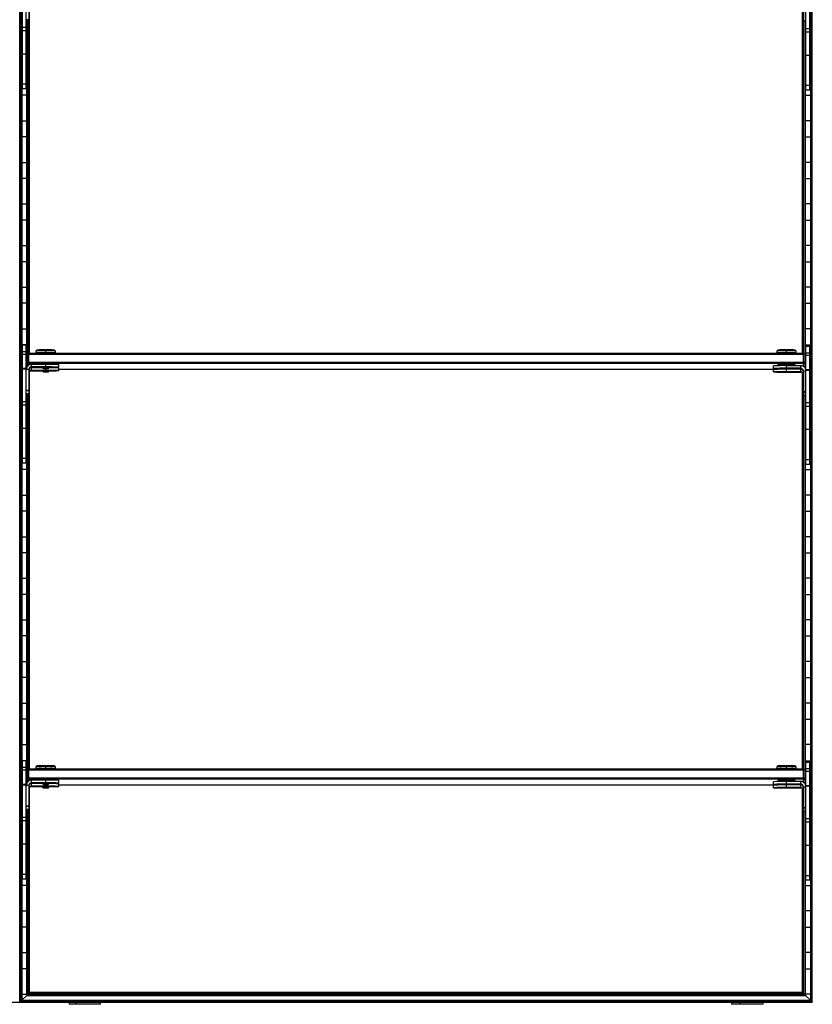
# Model space of a CAD drawing. Header units: millimetres. Extents: x -305 to 1524, y -1202 to 1202.
# Tile 4 of 8: x 914 to 1524, y -1202 to -444. Entities that reach past the tile are written whole.
import ezdxf

# ---------------------------------------------------------------- set-up
doc = ezdxf.new("R2010")
doc.units = ezdxf.units.MM

msp = doc.modelspace()

# ---------------------------------------------------------------- linework, layer by layer
at = {"color": 7, "linetype": 'Continuous', "lineweight": 25}
for p, q in [((914.62, -1200), (914.62, 1200)), ((914.98, 1199.65), (914.98, -1199.65)), ((915.77, 1198.85), (915.77, -1198.85)), ((916.12, 1198.5), (916.12, -1198.5)), ((1522.88, 1198.5), (1522.88, -1198.5)), ((1523.22, -1198.85), (1523.22, 1198.85)), ((1524.03, 1199.65), (1524.03, -1199.65)), ((1524.38, -1200), (1524.38, 1200)), ((916.5, -497.25), (916.5, -406.25)), ((919.5, -497.25), (919.5, -406.25)), ((1519.5, -498.25), (1519.5, -407.25)), ((1522.5, -498.25), (1522.5, -407.25)), ((921.5, -425.22), (921.5, -444.18)), ((922.08, -700.54), (922.08, -426.78)), ((1516.92, -700.54), (1516.92, -427.78)), ((1517.5, -426.22), (1517.5, -445.18)), ((921.5, -444.18), (919.5, -444.18)), ((919.88, -711.53), (919.88, -444.18)), ((920.23, -444.18), (920.23, -710.92)), ((921.02, -701.01), (921.02, -444.18)), ((921.38, -444.18), (921.38, -700.66)), ((1517.5, -444.83), (1519.5, -444.83)), ((1517.5, -445.18), (1519.5, -445.18)), ((1517.62, -445.18), (1517.62, -700.66)), ((1517.97, -701.01), (1517.97, -445.18)), ((1518.78, -445.18), (1518.78, -711.92)), ((1519.12, -712.53), (1519.12, -445.18)), ((919.5, -449.92), (916.5, -449.92)), ((919.5, -452.59), (916.5, -452.59)), ((1522.5, -450.92), (1519.5, -450.92)), ((1522.5, -453.59), (1519.5, -453.59)), ((916.12, -457.8), (916.5, -457.8)), ((919.5, -457.8), (919.88, -457.8)), ((1519.5, -457.8), (1519.12, -457.8)), ((1522.88, -457.8), (1522.5, -457.8)), ((916.5, -470.2), (916.12, -470.2)), ((919.5, -470.44), (916.5, -470.44)), ((919.88, -470.2), (919.5, -470.2)), ((1519.12, -470.2), (1519.5, -470.2)), ((1522.5, -471.44), (1519.5, -471.44)), ((1522.5, -470.2), (1522.88, -470.2)), ((916.12, -489.8), (916.5, -489.8)), ((919.5, -489.8), (919.88, -489.8)), ((1519.5, -489.8), (1519.12, -489.8)), ((1522.88, -489.8), (1522.5, -489.8)), ((919.5, -493.68), (916.5, -493.68)), ((919.5, -497.25), (916.5, -497.25)), ((1522.5, -494.68), (1519.5, -494.68)), ((1522.5, -498.25), (1519.5, -498.25)), ((919.88, -502.2), (916.12, -502.2)), ((1519.12, -502.2), (1522.88, -502.2)), ((916.12, -521.8), (919.88, -521.8)), ((1522.88, -521.8), (1519.12, -521.8)), ((919.88, -534.2), (916.12, -534.2)), ((1519.12, -534.2), (1522.88, -534.2)), ((916.12, -553.8), (919.88, -553.8)), ((1522.88, -553.8), (1519.12, -553.8)), ((919.88, -566.2), (916.12, -566.2)), ((1519.12, -566.2), (1522.88, -566.2)), ((916.12, -585.8), (919.88, -585.8)), ((1522.88, -585.8), (1519.12, -585.8)), ((919.88, -598.2), (916.12, -598.2)), ((1519.12, -598.2), (1522.88, -598.2)), ((916.12, -617.8), (919.88, -617.8)), ((1522.88, -617.8), (1519.12, -617.8)), ((919.88, -630.2), (916.12, -630.2)), ((1519.12, -630.2), (1522.88, -630.2)), ((916.12, -649.8), (919.88, -649.8)), ((1522.88, -649.8), (1519.12, -649.8)), ((919.88, -662.2), (916.12, -662.2)), ((1519.12, -662.2), (1522.88, -662.2)), ((916.12, -681.8), (919.88, -681.8)), ((1522.88, -681.8), (1519.12, -681.8)), ((919.88, -694.2), (916.12, -694.2)), ((916.5, -785.25), (916.5, -694.25)), ((916.5, -694.25), (919.5, -694.25)), ((919.5, -785.25), (919.5, -694.25)), ((1519.12, -694.2), (1522.88, -694.2)), ((1519.5, -786.25), (1519.5, -695.25)), ((1519.5, -695.25), (1522.5, -695.25)), ((1522.5, -786.25), (1522.5, -695.25)), ((919.5, -699.52), (916.5, -699.52)), ((919.5, -701.49), (916.5, -701.49)), ((920.5, -701.54), (921.5, -700.54)), ((920.5, -701.54), (921.5, -701.52)), ((920.5, -701.54), (920.5, -710.57)), ((921.5, -709.75), (921.5, -700.54)), ((921.5, -700.54), (1517.5, -700.54)), ((1517.5, -701.52), (921.5, -701.52)), ((927.75, -698.19), (927, -698.94)), ((927, -698.94), (927, -700.39)), ((927.75, -700.39), (927.75, -700.54)), ((934.5, -700.26), (934.5, -698.08)), ((934.5, -700.28), (934.5, -700.54)), ((942, -698.94), (941.25, -698.19)), ((941.25, -700.54), (941.25, -700.39)), ((942, -700.39), (942, -698.94)), ((1497.75, -698.19), (1497, -698.94)), ((1497, -698.94), (1497, -700.39)), ((1497.75, -700.39), (1497.75, -700.54)), ((1504.5, -700.26), (1504.5, -698.08)), ((1504.5, -700.28), (1504.5, -700.54)), ((1512, -698.94), (1511.25, -698.19)), ((1511.25, -700.54), (1511.25, -700.39)), ((1512, -700.39), (1512, -698.94)), ((1517.5, -710.75), (1517.5, -700.54)), ((1518.5, -701.54), (1517.5, -700.54)), ((1518.5, -701.54), (1517.5, -701.52)), ((1518.5, -701.54), (1518.5, -711.57)), ((1522.5, -700.52), (1519.5, -700.52)), ((1522.5, -702.49), (1519.5, -702.49)), ((921.5, -707.52), (920.5, -707.54)), ((921.5, -708.54), (920.5, -707.54)), ((921.5, -707.52), (1517.5, -707.52)), ((1517.5, -708.54), (921.5, -708.54)), ((923.5, -711.57), (923.5, -709.22)), ((934.5, -709.22), (923.5, -709.22)), ((934.5, -711.22), (923.5, -711.22)), ((923.5, -711.57), (932, -711.57)), ((923.5, -714.18), (923.5, -711.84)), ((932, -711.84), (923.5, -711.84)), ((932, -711.39), (932, -711.89)), ((932, -711.89), (932.5, -712.39)), ((934.5, -711.22), (934.5, -709.22)), ((934.5, -712.36), (934.5, -711.35)), ((936.5, -712.39), (937, -711.89)), ((937, -711.89), (937, -711.39)), ((944.5, -711.39), (944.5, -709.39)), ((944.5, -714.01), (944.5, -712.01)), ((1494.5, -712.39), (1494.5, -710.39)), ((1497.75, -709.39), (1497.75, -710.26)), ((1504.5, -712.22), (1504.5, -709.27)), ((1515.5, -710.22), (1504.5, -710.22)), ((1511.25, -710.22), (1511.25, -709.39)), ((1515.5, -712.57), (1515.5, -710.22)), ((1517.5, -707.52), (1518.5, -707.54)), ((1517.5, -708.54), (1518.5, -707.54)), ((916.12, -713.8), (916.5, -713.8)), ((919.5, -712.48), (916.5, -712.48)), ((919.5, -712.92), (916.5, -712.92)), ((921.5, -713.22), (919.5, -713.22)), ((921.5, -713.22), (921.5, -732.18)), ((922.08, -1020.49), (922.08, -714.78)), ((934.5, -713.83), (923.5, -713.83)), ((923.5, -714.18), (932, -714.18)), ((932, -714.01), (932, -714.51)), ((932, -714.51), (932.5, -715.01)), ((934.5, -713.83), (934.5, -712.43)), ((934.5, -714.97), (934.5, -713.97)), ((936.5, -715.01), (937, -714.51)), ((937, -714.51), (937, -714.01)), ((944.5, -712.86), (1497.75, -712.86)), ((1494.5, -715.01), (1494.5, -713.01)), ((1497.75, -712.52), (1497.75, -712.88)), ((1502.48, -712.37), (1502.5, -712.39)), ((1502.48, -714.99), (1502.5, -715.01)), ((1515.5, -712.22), (1504.5, -712.22)), ((1504.5, -712.36), (1504.5, -712.35)), ((1504.5, -712.43), (1504.5, -712.43)), ((1504.5, -714.83), (1504.5, -712.57)), ((1504.5, -712.57), (1515.5, -712.57)), ((1515.5, -712.84), (1504.5, -712.84)), ((1515.5, -714.83), (1504.5, -714.83)), ((1504.5, -714.97), (1504.5, -714.97)), ((1504.5, -715.05), (1504.5, -715.04)), ((1504.5, -715.18), (1515.5, -715.18)), ((1506.5, -712.39), (1506.52, -712.37)), ((1506.5, -715.01), (1506.52, -714.99)), ((1511.25, -712.84), (1511.25, -712.57)), ((1515.5, -715.18), (1515.5, -712.84)), ((1515.99, -712.86), (1516.55, -712.86)), ((1516.92, -1020.49), (1516.92, -715.78)), ((1517.5, -714.22), (1517.5, -733.18)), ((1517.5, -714.22), (1519.5, -714.22)), ((1519.5, -713.8), (1519.48, -713.8)), ((1522.5, -713.48), (1519.5, -713.48)), ((1522.5, -713.92), (1519.5, -713.92)), ((1522.88, -713.8), (1522.5, -713.8)), ((916.5, -726.2), (916.12, -726.2)), ((1522.5, -726.2), (1522.88, -726.2)), ((921.5, -729.21), (919.5, -729.21)), ((921.5, -729.56), (919.5, -729.56)), ((921.5, -731.83), (919.5, -731.83)), ((921.5, -732.18), (919.5, -732.18)), ((919.88, -1031.48), (919.88, -732.18)), ((920.23, -732.18), (920.23, -1030.87)), ((921.02, -1020.96), (921.02, -732.18)), ((921.38, -732.18), (921.38, -1020.61)), ((1517.5, -730.21), (1519.5, -730.21)), ((1517.5, -730.56), (1519.5, -730.56)), ((1517.5, -732.83), (1519.5, -732.83)), ((1517.5, -733.18), (1519.5, -733.18)), ((1517.62, -733.18), (1517.62, -1020.61)), ((1517.97, -1020.96), (1517.97, -733.18)), ((1518.78, -733.18), (1518.78, -1031.87)), ((1519.12, -1032.48), (1519.12, -733.18)), ((919.5, -737.92), (916.5, -737.92)), ((919.5, -740.59), (916.5, -740.59)), ((1522.5, -738.92), (1519.5, -738.92)), ((1522.5, -741.59), (1519.5, -741.59)), ((916.12, -745.8), (916.5, -745.8)), ((919.5, -745.8), (919.88, -745.8)), ((1519.5, -745.8), (1519.12, -745.8)), ((1522.88, -745.8), (1522.5, -745.8)), ((916.5, -758.2), (916.12, -758.2)), ((919.5, -758.44), (916.5, -758.44)), ((919.88, -758.2), (919.5, -758.2)), ((1519.12, -758.2), (1519.5, -758.2)), ((1522.5, -759.44), (1519.5, -759.44)), ((1522.5, -758.2), (1522.88, -758.2)), ((916.12, -777.8), (916.5, -777.8)), ((919.5, -777.8), (919.88, -777.8)), ((1519.5, -777.8), (1519.12, -777.8)), ((1522.88, -777.8), (1522.5, -777.8)), ((919.5, -781.68), (916.5, -781.68)), ((919.5, -785.25), (916.5, -785.25)), ((1522.5, -782.68), (1519.5, -782.68)), ((1522.5, -786.25), (1519.5, -786.25)), ((919.88, -790.2), (916.12, -790.2)), ((1519.12, -790.2), (1522.88, -790.2)), ((916.12, -809.8), (919.88, -809.8)), ((1522.88, -809.8), (1519.12, -809.8)), ((919.88, -822.2), (916.12, -822.2)), ((1519.12, -822.2), (1522.88, -822.2)), ((916.12, -841.8), (919.88, -841.8)), ((1522.88, -841.8), (1519.12, -841.8)), ((919.88, -854.2), (916.12, -854.2)), ((1519.12, -854.2), (1522.88, -854.2)), ((916.12, -873.8), (919.88, -873.8)), ((1522.88, -873.8), (1519.12, -873.8)), ((919.88, -886.2), (916.12, -886.2)), ((1519.12, -886.2), (1522.88, -886.2)), ((916.12, -905.8), (919.88, -905.8)), ((1522.88, -905.8), (1519.12, -905.8)), ((919.88, -918.2), (916.12, -918.2)), ((1519.12, -918.2), (1522.88, -918.2)), ((916.12, -937.8), (919.88, -937.8)), ((1522.88, -937.8), (1519.12, -937.8)), ((919.88, -950.2), (916.12, -950.2)), ((1519.12, -950.2), (1522.88, -950.2)), ((916.12, -969.8), (919.88, -969.8)), ((1522.88, -969.8), (1519.12, -969.8)), ((919.88, -982.2), (916.12, -982.2)), ((1519.12, -982.2), (1522.88, -982.2)), ((916.12, -1001.8), (919.88, -1001.8)), ((1522.88, -1001.8), (1519.12, -1001.8)), ((919.88, -1014.2), (916.12, -1014.2)), ((916.5, -1105.2), (916.5, -1014.2)), ((919.5, -1105.2), (919.5, -1014.2)), ((1519.12, -1014.2), (1522.88, -1014.2)), ((919.5, -1019.47), (916.5, -1019.47)), ((919.5, -1021.44), (916.5, -1021.44)), ((920.5, -1021.49), (921.5, -1020.49)), ((920.5, -1021.49), (921.5, -1021.47)), ((920.5, -1021.49), (920.5, -1030.52)), ((921.5, -1029.7), (921.5, -1020.49)), ((921.5, -1020.49), (1517.5, -1020.49)), ((1517.5, -1021.47), (921.5, -1021.47)), ((927.75, -1018.14), (927, -1018.89)), ((927, -1018.89), (927, -1020.34)), ((927.75, -1020.34), (927.75, -1020.49)), ((934.5, -1020.21), (934.5, -1018.03)), ((934.5, -1020.23), (934.5, -1020.49)), ((942, -1018.89), (941.25, -1018.14)), ((941.25, -1020.49), (941.25, -1020.34)), ((942, -1020.34), (942, -1018.89)), ((1497.75, -1018.14), (1497, -1018.89)), ((1497, -1018.89), (1497, -1020.34)), ((1497.75, -1020.34), (1497.75, -1020.49)), ((1504.5, -1020.21), (1504.5, -1018.03)), ((1504.5, -1020.23), (1504.5, -1020.49)), ((1512, -1018.89), (1511.25, -1018.14)), ((1511.25, -1020.49), (1511.25, -1020.34)), ((1512, -1020.34), (1512, -1018.89)), ((1517.5, -1030.7), (1517.5, -1020.49)), ((1518.5, -1021.49), (1517.5, -1020.49)), ((1518.5, -1021.49), (1517.5, -1021.47)), ((1518.5, -1021.49), (1518.5, -1031.52)), ((1519.5, -1106.2), (1519.5, -1015.2)), ((1519.5, -1015.2), (1522.5, -1015.2)), ((1522.5, -1020.47), (1519.5, -1020.47)), ((1522.5, -1022.44), (1519.5, -1022.44)), ((1522.5, -1106.2), (1522.5, -1015.2)), ((921.5, -1027.47), (920.5, -1027.49)), ((921.5, -1028.49), (920.5, -1027.49)), ((921.5, -1027.47), (1517.5, -1027.47)), ((1517.5, -1028.49), (921.5, -1028.49)), ((923.5, -1031.52), (923.5, -1029.17)), ((934.5, -1029.17), (923.5, -1029.17)), ((934.5, -1031.17), (934.5, -1029.17)), ((944.5, -1031.34), (944.5, -1029.34)), ((1497.75, -1029.34), (1497.75, -1030.21)), ((1504.5, -1032.17), (1504.5, -1029.23)), ((1515.5, -1030.17), (1504.5, -1030.17)), ((1511.25, -1030.17), (1511.25, -1029.34)), ((1515.5, -1032.52), (1515.5, -1030.17)), ((1517.5, -1027.47), (1518.5, -1027.49)), ((1517.5, -1028.49), (1518.5, -1027.49)), ((916.12, -1033.8), (916.5, -1033.8)), ((919.5, -1032.43), (916.5, -1032.43)), ((919.5, -1032.87), (916.5, -1032.87)), ((921.5, -1033.17), (919.5, -1033.17)), ((921.5, -1033.17), (921.5, -1052.13)), ((922.08, -1192.55), (922.08, -1034.73)), ((934.5, -1031.17), (923.5, -1031.17)), ((923.5, -1031.52), (932, -1031.52)), ((923.5, -1034.14), (923.5, -1031.79)), ((932, -1031.79), (923.5, -1031.79)), ((934.5, -1033.79), (923.5, -1033.79)), ((923.5, -1034.14), (932, -1034.14)), ((932, -1031.34), (932, -1031.84)), ((932, -1031.84), (932.5, -1032.34)), ((932, -1033.96), (932, -1034.46)), ((932, -1034.46), (932.5, -1034.96)), ((934.5, -1032.31), (934.5, -1031.3)), ((934.5, -1033.79), (934.5, -1032.38)), ((934.5, -1034.93), (934.5, -1033.92)), ((936.5, -1032.34), (937, -1031.84)), ((936.5, -1034.96), (937, -1034.46)), ((937, -1031.84), (937, -1031.34)), ((937, -1034.46), (937, -1033.96)), ((944.5, -1033.96), (944.5, -1031.96)), ((944.5, -1032.82), (1497.75, -1032.82)), ((1494.5, -1032.34), (1494.5, -1030.34)), ((1494.5, -1034.96), (1494.5, -1032.96)), ((1497.75, -1032.47), (1497.75, -1032.83)), ((1502.48, -1032.33), (1502.5, -1032.34)), ((1502.48, -1034.94), (1502.5, -1034.96)), ((1515.5, -1032.17), (1504.5, -1032.17)), ((1504.5, -1032.31), (1504.5, -1032.3)), ((1504.5, -1032.38), (1504.5, -1032.38)), ((1504.5, -1034.79), (1504.5, -1032.52)), ((1504.5, -1032.52), (1515.5, -1032.52)), ((1515.5, -1032.79), (1504.5, -1032.79)), ((1515.5, -1034.79), (1504.5, -1034.79)), ((1504.5, -1034.93), (1504.5, -1034.92)), ((1504.5, -1035), (1504.5, -1035)), ((1504.5, -1035.14), (1515.5, -1035.14)), ((1506.5, -1032.34), (1506.52, -1032.33)), ((1506.5, -1034.96), (1506.52, -1034.94)), ((1511.25, -1032.79), (1511.25, -1032.52)), ((1515.5, -1035.14), (1515.5, -1032.79)), ((1515.99, -1032.82), (1516.55, -1032.82)), ((1516.92, -1192.55), (1516.92, -1035.73)), ((1517.5, -1034.17), (1517.5, -1053.13)), ((1517.5, -1034.17), (1519.5, -1034.17)), ((1519.5, -1033.8), (1519.48, -1033.8)), ((1522.5, -1033.43), (1519.5, -1033.43)), ((1522.5, -1033.87), (1519.5, -1033.87)), ((1522.88, -1033.8), (1522.5, -1033.8)), ((916.5, -1046.2), (916.12, -1046.2)), ((921.5, -1049.17), (919.5, -1049.17)), ((921.5, -1049.51), (919.5, -1049.51)), ((921.5, -1051.78), (919.5, -1051.78)), ((921.5, -1052.13), (919.5, -1052.13)), ((919.88, -1194.75), (919.88, -1052.13)), ((920.23, -1052.13), (920.23, -1194.4)), ((921.02, -1193.6), (921.02, -1052.13)), ((921.38, -1052.13), (921.38, -1193.25)), ((1517.5, -1050.17), (1519.5, -1050.17)), ((1517.5, -1050.51), (1519.5, -1050.51)), ((1517.5, -1052.78), (1519.5, -1052.78)), ((1522.5, -1046.2), (1522.88, -1046.2)), ((919.5, -1057.87), (916.5, -1057.87)), ((919.5, -1060.54), (916.5, -1060.54)), ((1517.5, -1053.13), (1519.5, -1053.13)), ((1517.62, -1053.13), (1517.62, -1193.25)), ((1517.97, -1193.6), (1517.97, -1053.13)), ((1518.78, -1053.13), (1518.78, -1194.4)), ((1519.12, -1194.75), (1519.12, -1053.13)), ((1522.5, -1058.87), (1519.5, -1058.87)), ((916.12, -1065.8), (916.5, -1065.8)), ((919.5, -1065.8), (919.88, -1065.8)), ((1519.5, -1065.8), (1519.12, -1065.8)), ((1522.5, -1061.54), (1519.5, -1061.54)), ((1522.88, -1065.8), (1522.5, -1065.8)), ((916.5, -1078.2), (916.12, -1078.2)), ((919.5, -1078.39), (916.5, -1078.39)), ((919.88, -1078.2), (919.5, -1078.2)), ((1519.12, -1078.2), (1519.5, -1078.2)), ((1522.5, -1079.39), (1519.5, -1079.39)), ((1522.5, -1078.2), (1522.88, -1078.2)), ((916.12, -1097.8), (916.5, -1097.8)), ((919.5, -1097.8), (919.88, -1097.8)), ((1519.5, -1097.8), (1519.12, -1097.8)), ((1522.88, -1097.8), (1522.5, -1097.8)), ((919.5, -1101.63), (916.5, -1101.63)), ((919.5, -1105.2), (916.5, -1105.2)), ((1522.5, -1102.63), (1519.5, -1102.63)), ((919.88, -1110.2), (916.12, -1110.2)), ((1519.12, -1110.2), (1522.88, -1110.2)), ((1522.5, -1106.2), (1519.5, -1106.2)), ((916.12, -1129.8), (919.88, -1129.8)), ((1522.88, -1129.8), (1519.12, -1129.8)), ((919.88, -1142.2), (916.12, -1142.2)), ((1519.12, -1142.2), (1522.88, -1142.2)), ((916.12, -1161.8), (919.88, -1161.8)), ((1522.88, -1161.8), (1519.12, -1161.8)), ((919.88, -1174.2), (916.12, -1174.2)), ((1519.12, -1174.2), (1522.88, -1174.2)), ((916.12, -1193.8), (919.88, -1193.8)), ((919.88, -1194.75), (916.12, -1198.5)), ((919.88, -1194.75), (1519.12, -1194.75)), ((921.02, -1193.6), (920.23, -1194.4)), ((920.23, -1194.4), (1518.78, -1194.4)), ((921.02, -1193.6), (1517.97, -1193.6)), ((922.08, -1192.55), (921.38, -1193.25)), ((921.38, -1193.25), (1517.62, -1193.25)), ((1516.92, -1192.55), (922.08, -1192.55)), ((1516.92, -1192.55), (1517.62, -1193.25)), ((1517.97, -1193.6), (1518.78, -1194.4)), ((1522.88, -1193.8), (1519.12, -1193.8)), ((1519.12, -1194.75), (1522.88, -1198.5)), ((-304.88, -1200), (1524.38, -1200)), ((915.77, -1198.85), (914.98, -1199.65)), ((914.98, -1199.65), (1524.03, -1199.65)), ((915.77, -1198.85), (1523.22, -1198.85)), ((916.12, -1198.5), (1522.88, -1198.5)), ((952.52, -1200), (952.52, -1201.6)), ((976.73, -1201.6), (952.52, -1201.6)), ((958.01, -1200), (958.01, -1201.6)), ((976.73, -1201.6), (976.73, -1200)), ((1462.28, -1200), (1462.28, -1201.6)), ((1486.47, -1201.6), (1462.28, -1201.6)), ((1468.81, -1200), (1468.81, -1201.6)), ((1486.47, -1201.6), (1486.47, -1200)), ((1523.22, -1198.85), (1524.03, -1199.65))]:
    msp.add_line(p, q, dxfattribs=at)
at = {"color": 7, "linetype": 'Continuous', "lineweight": 25, "flags": 128}
for points in [[(927.44, -700.44), (927.19, -700.42), (927, -700.39), (927.19, -700.36), (927.74, -700.34), (928.64, -700.31), (929.82, -700.29), (931.25, -700.28), (932.83, -700.27), (934.5, -700.26)], [(927.75, -700.45), (927.74, -700.45), (927.5, -700.44)], [(934.5, -700.26), (936.17, -700.27), (937.75, -700.28), (939.18, -700.29), (940.36, -700.31), (941.26, -700.34), (941.81, -700.36), (942, -700.39), (941.81, -700.42), (941.26, -700.45), (941.25, -700.45)], [(1497.44, -700.44), (1497.19, -700.42), (1497, -700.39), (1497.19, -700.36), (1497.74, -700.34), (1498.64, -700.31), (1499.82, -700.29), (1501.25, -700.28), (1502.83, -700.27), (1504.5, -700.26)], [(1497.75, -700.45), (1497.74, -700.45), (1497.5, -700.44)], [(1504.5, -700.26), (1506.17, -700.27), (1507.75, -700.28), (1509.18, -700.29), (1510.36, -700.31), (1511.26, -700.34), (1511.81, -700.36), (1512, -700.39), (1511.81, -700.42), (1511.26, -700.45), (1511.25, -700.45)], [(923.5, -711.84), (922.72, -711.91), (922.19, -712.06)], [(932, -711.89), (932, -711.89), (932.19, -711.87), (932.73, -711.86), (933.54, -711.85), (934.5, -711.85)], [(934.5, -711.85), (935.46, -711.85), (936.27, -711.86), (936.81, -711.87), (937, -711.89), (937, -711.89)], [(932, -714.51), (932, -714.51), (932.19, -714.49), (932.73, -714.48), (933.54, -714.47), (934.5, -714.47)], [(934.5, -712.36), (933.73, -712.36), (933.09, -712.37), (932.65, -712.38), (932.5, -712.39), (932.65, -712.4), (933.09, -712.42), (933.73, -712.42), (934.5, -712.43)], [(934.5, -714.97), (933.73, -714.98), (933.09, -714.98), (932.65, -715), (932.5, -715.01), (932.65, -715.02), (933.09, -715.03), (933.73, -715.04), (934.5, -715.04)], [(934.5, -712.43), (935.27, -712.42), (935.91, -712.42), (936.35, -712.4), (936.5, -712.39), (936.35, -712.38), (935.91, -712.37), (935.27, -712.36), (934.5, -712.36)], [(934.5, -715.04), (935.27, -715.04), (935.91, -715.03), (936.35, -715.02), (936.5, -715.01), (936.35, -715), (935.91, -714.98), (935.27, -714.98), (934.5, -714.97)], [(1504.5, -712.43), (1503.64, -712.43), (1502.91, -712.42), (1502.42, -712.41), (1502.25, -712.39), (1502.42, -712.38), (1502.91, -712.36), (1503.64, -712.36), (1504.5, -712.35)], [(1504.5, -715.05), (1503.64, -715.05), (1502.91, -715.04), (1502.42, -715.02), (1502.25, -715.01), (1502.42, -714.99), (1502.91, -714.98), (1503.64, -714.97), (1504.5, -714.97)], [(1504.5, -712.36), (1503.73, -712.36), (1503.09, -712.37), (1502.65, -712.38), (1502.5, -712.39), (1502.65, -712.4), (1503.09, -712.42), (1503.73, -712.42), (1504.5, -712.43)], [(1504.5, -714.97), (1503.73, -714.98), (1503.09, -714.98), (1502.65, -715), (1502.5, -715.01), (1502.65, -715.02), (1503.09, -715.03), (1503.73, -715.04), (1504.5, -715.04)], [(1504.5, -712.35), (1505.36, -712.36), (1506.09, -712.36), (1506.58, -712.38), (1506.75, -712.39), (1506.58, -712.41), (1506.09, -712.42), (1505.36, -712.43), (1504.5, -712.43)], [(1504.5, -712.43), (1505.27, -712.42), (1505.91, -712.42), (1506.35, -712.4), (1506.5, -712.39), (1506.35, -712.38), (1505.91, -712.37), (1505.27, -712.36), (1504.5, -712.36)], [(1504.5, -715.04), (1505.27, -715.04), (1505.91, -715.03), (1506.35, -715.02), (1506.5, -715.01), (1506.35, -715), (1505.91, -714.98), (1505.27, -714.98), (1504.5, -714.97)], [(1504.5, -714.97), (1505.36, -714.97), (1506.09, -714.98), (1506.58, -714.99), (1506.75, -715.01), (1506.58, -715.02), (1506.09, -715.04), (1505.36, -715.05), (1504.5, -715.05)], [(1516.81, -713.06), (1516.28, -712.91), (1515.5, -712.84)], [(927.44, -1020.39), (927.19, -1020.37), (927, -1020.34), (927.19, -1020.32), (927.74, -1020.29), (928.64, -1020.26), (929.82, -1020.24), (931.25, -1020.23), (932.83, -1020.22), (934.5, -1020.21)], [(927.75, -1020.4), (927.74, -1020.4), (927.5, -1020.39)], [(934.5, -1020.21), (936.17, -1020.22), (937.75, -1020.23), (939.18, -1020.24), (940.36, -1020.26), (941.26, -1020.29), (941.81, -1020.32), (942, -1020.34), (941.81, -1020.37), (941.26, -1020.4), (941.25, -1020.4)], [(1497.44, -1020.39), (1497.19, -1020.37), (1497, -1020.34), (1497.19, -1020.32), (1497.74, -1020.29), (1498.64, -1020.26), (1499.82, -1020.24), (1501.25, -1020.23), (1502.83, -1020.22), (1504.5, -1020.21)], [(1497.75, -1020.4), (1497.74, -1020.4), (1497.5, -1020.39)], [(1504.5, -1020.21), (1506.17, -1020.22), (1507.75, -1020.23), (1509.18, -1020.24), (1510.36, -1020.26), (1511.26, -1020.29), (1511.81, -1020.32), (1512, -1020.34), (1511.81, -1020.37), (1511.26, -1020.4), (1511.25, -1020.4)], [(923.5, -1031.79), (922.72, -1031.86), (922.19, -1032.01)], [(932, -1031.84), (932, -1031.84), (932.19, -1031.83), (932.73, -1031.81), (933.54, -1031.8), (934.5, -1031.8)], [(934.5, -1032.31), (933.73, -1032.31), (933.09, -1032.32), (932.65, -1032.33), (932.5, -1032.34), (932.65, -1032.36), (933.09, -1032.37), (933.73, -1032.37), (934.5, -1032.38)], [(934.5, -1034.93), (933.73, -1034.93), (933.09, -1034.94), (932.65, -1034.95), (932.5, -1034.96), (932.65, -1034.97), (933.09, -1034.98), (933.73, -1034.99), (934.5, -1035)], [(934.5, -1031.8), (935.46, -1031.8), (936.27, -1031.81), (936.81, -1031.83), (937, -1031.84), (937, -1031.84)], [(934.5, -1032.38), (935.27, -1032.37), (935.91, -1032.37), (936.35, -1032.36), (936.5, -1032.34), (936.35, -1032.33), (935.91, -1032.32), (935.27, -1032.31), (934.5, -1032.31)], [(934.5, -1034.42), (935.46, -1034.42), (936.27, -1034.43), (936.81, -1034.44), (937, -1034.46), (937, -1034.46)], [(934.5, -1035), (935.27, -1034.99), (935.91, -1034.98), (936.35, -1034.97), (936.5, -1034.96), (936.35, -1034.95), (935.91, -1034.94), (935.27, -1034.93), (934.5, -1034.93)], [(1504.5, -1032.38), (1503.64, -1032.38), (1502.91, -1032.37), (1502.42, -1032.36), (1502.25, -1032.34), (1502.42, -1032.33), (1502.91, -1032.32), (1503.64, -1032.31), (1504.5, -1032.3)], [(1504.5, -1035), (1503.64, -1035), (1502.91, -1034.99), (1502.42, -1034.98), (1502.25, -1034.96), (1502.42, -1034.95), (1502.91, -1034.93), (1503.64, -1034.92), (1504.5, -1034.92)], [(1504.5, -1032.31), (1503.73, -1032.31), (1503.09, -1032.32), (1502.65, -1032.33), (1502.5, -1032.34), (1502.65, -1032.36), (1503.09, -1032.37), (1503.73, -1032.37), (1504.5, -1032.38)], [(1504.5, -1034.93), (1503.73, -1034.93), (1503.09, -1034.94), (1502.65, -1034.95), (1502.5, -1034.96), (1502.65, -1034.97), (1503.09, -1034.98), (1503.73, -1034.99), (1504.5, -1035)], [(1504.5, -1032.3), (1505.36, -1032.31), (1506.09, -1032.32), (1506.58, -1032.33), (1506.75, -1032.34), (1506.58, -1032.36), (1506.09, -1032.37), (1505.36, -1032.38), (1504.5, -1032.38)], [(1504.5, -1032.38), (1505.27, -1032.37), (1505.91, -1032.37), (1506.35, -1032.36), (1506.5, -1032.34), (1506.35, -1032.33), (1505.91, -1032.32), (1505.27, -1032.31), (1504.5, -1032.31)], [(1504.5, -1034.92), (1505.36, -1034.92), (1506.09, -1034.93), (1506.58, -1034.95), (1506.75, -1034.96), (1506.58, -1034.98), (1506.09, -1034.99), (1505.36, -1035), (1504.5, -1035)], [(1504.5, -1035), (1505.27, -1034.99), (1505.91, -1034.98), (1506.35, -1034.97), (1506.5, -1034.96), (1506.35, -1034.95), (1505.91, -1034.94), (1505.27, -1034.93), (1504.5, -1034.93)], [(1516.81, -1033.01), (1516.28, -1032.86), (1515.5, -1032.79)]]:
    msp.add_lwpolyline(points, dxfattribs=at)
at = {"color": 7, "linetype": 'Continuous', "lineweight": 25}
for centre, radius, start, end in [((932.9, -822.23), 123.43, 89.25854, 92.74116), ((932.96, -805.34), 107.28, 89.1797, 92.78539), ((932.95, -804.68), 104.41, 89.14727, 92.85242), ((936.56, -774.68), 76.63, 86.49325, 91.54166), ((936.65, -790.46), 91.67, 86.65543, 91.34487), ((936.58, -774.3), 74.05, 86.38746, 91.61285), ((1502.9, -822.23), 123.43, 89.25854, 92.74116), ((1502.96, -805.34), 107.28, 89.1797, 92.78539), ((1502.95, -804.68), 104.41, 89.14727, 92.85242), ((1506.56, -774.68), 76.63, 86.49325, 91.54166), ((1506.65, -790.46), 91.67, 86.65543, 91.34487), ((1506.58, -774.3), 74.05, 86.38746, 91.61285), ((923.5, -713.22), 4, 89.99564, 179.99564), ((923.5, -713.22), 2, 89.99564, 179.99564), ((923.5, -713.57), 2, 89.99564, 179.99564), ((937, -852.6), 143.4, 87.00167, 90.99863), ((937, -854.59), 143.4, 87.00167, 90.99863), ((938.1, -593.71), 117.85, 269.46681, 273.11461), ((938.81, -797.87), 86.05, 86.21089, 91.20769), ((1502, -853.6), 143.4, 89.00137, 92.99833), ((1502.95, -813.68), 104.41, 89.14727, 92.85242), ((1506.58, -783.29), 74.05, 86.38746, 91.61285), ((1515.5, -714.22), 4, 0.00436, 90.00436), ((923.5, -715.83), 2, 89.99564, 179.99564), ((923.5, -716.18), 2, 89.99564, 179.99564), ((937, -857.21), 143.4, 87.00167, 90.99863), ((935.12, -750.31), 35.85, 87.00167, 90.99863), ((938.1, -596.33), 117.85, 269.46681, 273.11461), ((1502, -855.59), 143.4, 89.00137, 92.99833), ((1502, -569.19), 143.4, 267.00167, 270.99863), ((1502, -856.21), 143.4, 89.00137, 92.99833), ((1502, -858.21), 143.4, 89.00137, 92.99833), ((1502, -571.81), 143.4, 267.00167, 270.99863), ((1515.5, -714.22), 2, 0.00436, 90.00436), ((1515.5, -714.57), 2, 0.00436, 90.00436), ((1515.5, -716.83), 2, 0.00436, 90.00436), ((1515.5, -717.18), 2, 0.00436, 90.00436), ((932.9, -1142.18), 123.43, 89.25854, 92.74116), ((932.96, -1125.29), 107.28, 89.1797, 92.78539), ((932.95, -1124.63), 104.41, 89.14727, 92.85242), ((936.56, -1094.63), 76.63, 86.49325, 91.54166), ((936.65, -1110.41), 91.67, 86.65543, 91.34487), ((936.58, -1094.25), 74.05, 86.38746, 91.61285), ((1502.9, -1142.18), 123.43, 89.25854, 92.74116), ((1502.96, -1125.29), 107.28, 89.1797, 92.78539), ((1502.95, -1124.63), 104.41, 89.14727, 92.85242), ((1506.56, -1094.63), 76.63, 86.49325, 91.54166), ((1506.65, -1110.41), 91.67, 86.65543, 91.34487), ((1506.58, -1094.25), 74.05, 86.38746, 91.61285), ((923.5, -1033.17), 4, 89.99564, 179.99564), ((937, -1172.55), 143.4, 87.00167, 90.99863), ((1502, -1173.55), 143.4, 89.00137, 92.99833), ((1502.95, -1133.63), 104.41, 89.14727, 92.85242), ((1506.58, -1103.25), 74.05, 86.38746, 91.61285), ((1515.5, -1034.17), 4, 0.00436, 90.00436), ((923.5, -1033.17), 2, 89.99564, 179.99564), ((923.5, -1033.52), 2, 89.99564, 179.99564), ((923.5, -1035.79), 2, 89.99564, 179.99564), ((923.5, -1036.14), 2, 89.99564, 179.99564), ((933.88, -1070.26), 35.85, 89.00137, 92.99833), ((937, -1174.55), 143.4, 87.00167, 90.99863), ((937, -1177.16), 143.4, 87.00167, 90.99863), ((938.1, -913.67), 117.85, 269.46681, 273.11461), ((938.81, -1117.82), 86.05, 86.21089, 91.20769), ((938.1, -916.28), 117.85, 269.46681, 273.11461), ((1502, -1175.55), 143.4, 89.00137, 92.99833), ((1502, -889.14), 143.4, 267.00167, 270.99863), ((1502, -1176.16), 143.4, 89.00137, 92.99833), ((1502, -1178.16), 143.4, 89.00137, 92.99833), ((1502, -891.76), 143.4, 267.00167, 270.99863), ((1515.5, -1034.17), 2, 0.00436, 90.00436), ((1515.5, -1034.52), 2, 0.00436, 90.00436), ((1515.5, -1036.79), 2, 0.00436, 90.00436), ((1515.5, -1037.14), 2, 0.00436, 90.00436)]:
    msp.add_arc(centre, radius, start, end, dxfattribs=at)
for points, knots in [([(920.23, -1194.4), (920.18, -1194.45), (920.08, -1194.55), (919.97, -1194.66), (919.91, -1194.72), (919.88, -1194.74), (919.88, -1194.75), (919.88, -1194.75)], [0, 0, 0, 0, 0.31012, 0.616121, 0.758896, 0.886022, 1, 1, 1, 1]), ([(920.23, -1194.4), (920.18, -1194.45), (920.08, -1194.55), (919.97, -1194.66), (919.91, -1194.72), (919.88, -1194.74), (919.88, -1194.75), (919.88, -1194.75)], [0, 0, 0, 0, 0.31012, 0.616121, 0.758896, 0.886022, 1, 1, 1, 1]), ([(921.38, -1193.25), (921.37, -1193.25), (921.37, -1193.26), (921.32, -1193.31), (921.24, -1193.38), (921.14, -1193.48), (921.06, -1193.56), (921.02, -1193.6)], [0, 0, 0, 0, 0.146754, 0.316126, 0.510248, 0.757793, 1, 1, 1, 1]), ([(921.38, -1193.25), (921.37, -1193.25), (921.37, -1193.26), (921.32, -1193.31), (921.24, -1193.38), (921.14, -1193.48), (921.06, -1193.56), (921.02, -1193.6)], [0, 0, 0, 0, 0.1467542, 0.3161257, 0.5102478, 0.7577933, 1, 1, 1, 1]), ([(1517.62, -1193.25), (1517.63, -1193.25), (1517.63, -1193.26), (1517.68, -1193.31), (1517.76, -1193.38), (1517.86, -1193.48), (1517.94, -1193.56), (1517.97, -1193.6)], [0, 0, 0, 0, 0.146754, 0.316126, 0.510248, 0.757793, 1, 1, 1, 1]), ([(1517.62, -1193.25), (1517.63, -1193.25), (1517.63, -1193.26), (1517.68, -1193.31), (1517.76, -1193.38), (1517.86, -1193.48), (1517.94, -1193.56), (1517.97, -1193.6)], [0, 0, 0, 0, 0.146754, 0.316126, 0.510248, 0.757793, 1, 1, 1, 1]), ([(1518.78, -1194.4), (1518.82, -1194.45), (1518.92, -1194.55), (1519.03, -1194.66), (1519.09, -1194.72), (1519.12, -1194.74), (1519.12, -1194.75), (1519.12, -1194.75)], [0, 0, 0, 0, 0.31012, 0.616121, 0.758896, 0.886022, 1, 1, 1, 1]), ([(1518.78, -1194.4), (1518.82, -1194.45), (1518.92, -1194.55), (1519.03, -1194.66), (1519.09, -1194.72), (1519.12, -1194.74), (1519.12, -1194.75), (1519.12, -1194.75)], [0, 0, 0, 0, 0.31012, 0.616121, 0.758896, 0.886022, 1, 1, 1, 1]), ([(914.27, -1199.65), (914.32, -1199.7), (914.42, -1199.8), (914.53, -1199.91), (914.59, -1199.97), (914.62, -1199.99), (914.62, -1200), (914.62, -1200)], [0, 0, 0, 0, 0.31012, 0.616121, 0.758896, 0.886022, 1, 1, 1, 1]), ([(914.27, -1199.65), (914.32, -1199.7), (914.42, -1199.8), (914.53, -1199.91), (914.59, -1199.97), (914.62, -1199.99), (914.62, -1200), (914.62, -1200)], [0, 0, 0, 0, 0.31012, 0.616121, 0.758896, 0.886022, 1, 1, 1, 1]), ([(914.98, -1199.65), (914.93, -1199.7), (914.83, -1199.8), (914.72, -1199.91), (914.66, -1199.97), (914.63, -1199.99), (914.63, -1200), (914.62, -1200)], [0, 0, 0, 0, 0.3101202, 0.6161208, 0.7588957, 0.8860224, 1, 1, 1, 1]), ([(914.98, -1199.65), (914.93, -1199.7), (914.83, -1199.8), (914.72, -1199.91), (914.66, -1199.97), (914.63, -1199.99), (914.63, -1200), (914.62, -1200)], [0, 0, 0, 0, 0.31012, 0.616121, 0.758896, 0.886022, 1, 1, 1, 1]), ([(916.12, -1198.5), (916.12, -1198.5), (916.12, -1198.51), (916.07, -1198.56), (915.99, -1198.63), (915.89, -1198.73), (915.81, -1198.81), (915.77, -1198.85)], [0, 0, 0, 0, 0.146754, 0.316126, 0.510248, 0.757793, 1, 1, 1, 1]), ([(916.12, -1198.5), (916.12, -1198.5), (916.12, -1198.51), (916.07, -1198.56), (915.99, -1198.63), (915.89, -1198.73), (915.81, -1198.81), (915.77, -1198.85)], [0, 0, 0, 0, 0.146754, 0.316126, 0.510248, 0.757793, 1, 1, 1, 1]), ([(1522.88, -1198.5), (1522.88, -1198.5), (1522.88, -1198.51), (1522.93, -1198.56), (1523.01, -1198.63), (1523.11, -1198.73), (1523.19, -1198.81), (1523.22, -1198.85)], [0, 0, 0, 0, 0.1467542, 0.3161257, 0.5102478, 0.7577933, 1, 1, 1, 1]), ([(1522.88, -1198.5), (1522.88, -1198.5), (1522.88, -1198.51), (1522.93, -1198.56), (1523.01, -1198.63), (1523.11, -1198.73), (1523.19, -1198.81), (1523.22, -1198.85)], [0, 0, 0, 0, 0.146754, 0.316126, 0.510248, 0.757793, 1, 1, 1, 1]), ([(1524.03, -1199.65), (1524.07, -1199.7), (1524.17, -1199.8), (1524.28, -1199.91), (1524.34, -1199.97), (1524.37, -1199.99), (1524.37, -1200), (1524.38, -1200)], [0, 0, 0, 0, 0.31012, 0.616121, 0.758896, 0.886022, 1, 1, 1, 1]), ([(1524.03, -1199.65), (1524.07, -1199.7), (1524.17, -1199.8), (1524.28, -1199.91), (1524.34, -1199.97), (1524.37, -1199.99), (1524.37, -1200), (1524.38, -1200)], [0, 0, 0, 0, 0.3101202, 0.6161208, 0.7588957, 0.8860224, 1, 1, 1, 1])]:
    msp.add_open_spline(points, degree=3, knots=knots, dxfattribs=at)

doc.saveas('drawing.dxf')
